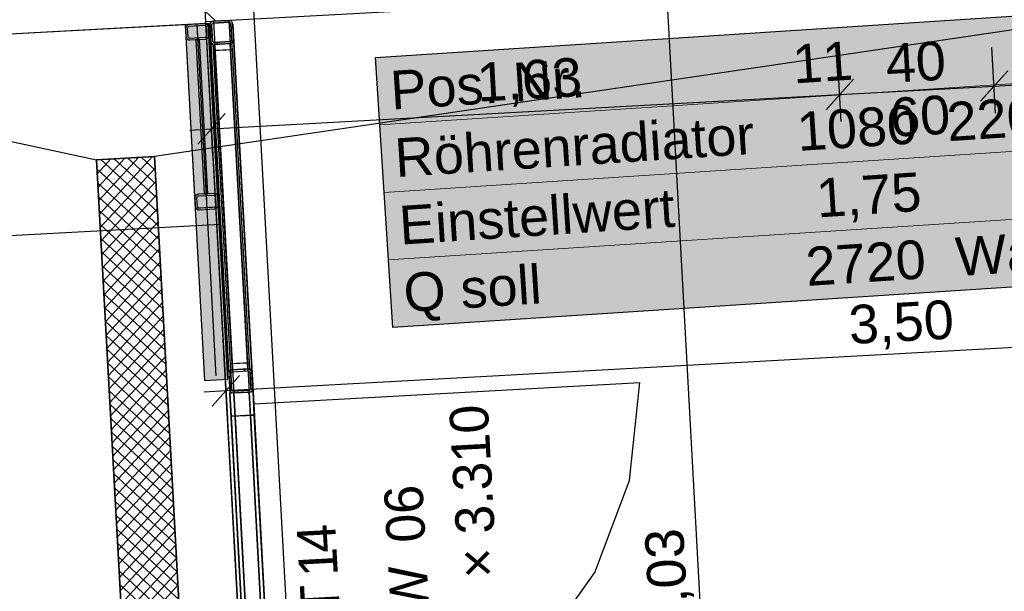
# Model space of a CAD drawing. Extents: x 199 to 1388, y 138 to 979.
# Tile 84 of 155: x 677 to 728, y 490 to 520. Entities that reach past the tile are written whole.
import ezdxf
from ezdxf.lldxf.tags import DXFTag

# ---------------------------------------------------------------- set-up
doc = ezdxf.new("R2010")
doc.units = 0
for name, color, linetype, lineweight, true_color in [('01AFU Allgemein Bemaßung-A07ET47HDI', 7, 'Continuous', 25, 0x848484), ('20 Bodenaufbau - Gefällelinien', 7, 'Continuous', 25, 0x848484), ('20 Dach Stb-Decke-A07ET47IDI', 7, 'Continuous', 25, 0x848484), ('20 Gitter Laufgänge-A07ET47XDI', 7, 'Continuous', 25, 0x848484), ('20 Gitterwände - Beschriftung-A07ET47UDI', 7, 'Continuous', 25, 0x848484), ('20 Gitterwände-A07ET47DDI', 7, 'Continuous', 25, 0x848484), ('20 Innenwände-A07ET47KDI', 7, 'Continuous', 25, 0x848484), ('20 Platzbedarf Schieber', 7, 'Continuous', 25, 0x848484), ('20 Schieber', 7, 'Continuous', 25, 0x848484), ('20 Türen Gitterwände - NR', 7, 'Continuous', 25, 0x848484), ('70 Bodenabläufe+Rinnen', 7, 'Continuous', 25, 0x848484), ('A-0', 7, 'Continuous', 25, 0x848484), ('H_Heizkoerperbeschriftung', 9, 'Continuous', 25, 0x808080), ('UPO_Loop2', 140, 'Continuous', 30, 0x00bfff)]:
    doc.layers.add(name, color=color, linetype=linetype, lineweight=lineweight, true_color=true_color)
doc.layers.add('02 Raster Gebäude-A07ET47NDI', color=7, linetype='Continuous', lineweight=25)
doc.styles.get("Standard").update_dxf_attribs({"font": 'arial.ttf'})
tags = doc.linetypes.add('Raster-A07ET47ODI', pattern=[0.2, 0.1, -0.05, 0, -0.05]).pattern_tags.tags
tags[10:11] = [DXFTag(74, 4), DXFTag(75, 0), DXFTag(340, '0'), DXFTag(46, 1.0), DXFTag(50, 0.0), DXFTag(44, 0.0), DXFTag(45, 0.0)]
tags[8:9] = [DXFTag(74, 4), DXFTag(75, 0), DXFTag(340, '0'), DXFTag(46, 1.0), DXFTag(50, 0.0), DXFTag(44, 0.0), DXFTag(45, 0.0)]
tags[6:7] = [DXFTag(74, 4), DXFTag(75, 0), DXFTag(340, '0'), DXFTag(46, 1.0), DXFTag(50, 0.0), DXFTag(44, 0.0), DXFTag(45, 0.0)]
tags[4:5] = [DXFTag(74, 4), DXFTag(75, 0), DXFTag(340, '0'), DXFTag(46, 1.0), DXFTag(50, 0.0), DXFTag(44, 0.0), DXFTag(45, 0.0)]
tags = doc.linetypes.add('Strichlinie', pattern=[0.75, 0.5, -0.25]).pattern_tags.tags
tags[6:7] = [DXFTag(74, 4), DXFTag(75, 0), DXFTag(340, '0'), DXFTag(46, 1.0), DXFTag(50, 0.0), DXFTag(44, 0.0), DXFTag(45, 0.0)]
tags[4:5] = [DXFTag(74, 4), DXFTag(75, 0), DXFTag(340, '0'), DXFTag(46, 1.0), DXFTag(50, 0.0), DXFTag(44, 0.0), DXFTag(45, 0.0)]
tags = doc.linetypes.add('Strichlinie eng-A07ET47GDI', pattern=[0.115, 0.075, -0.04]).pattern_tags.tags
tags[6:7] = [DXFTag(74, 4), DXFTag(75, 0), DXFTag(340, '0'), DXFTag(46, 1.0), DXFTag(50, 0.0), DXFTag(44, 0.0), DXFTag(45, 0.0)]
tags[4:5] = [DXFTag(74, 4), DXFTag(75, 0), DXFTag(340, '0'), DXFTag(46, 1.0), DXFTag(50, 0.0), DXFTag(44, 0.0), DXFTag(45, 0.0)]
tags = doc.linetypes.add('Strichpunktx2', pattern=[2, 1, -0.5, 0, -0.5]).pattern_tags.tags
tags[10:11] = [DXFTag(74, 4), DXFTag(75, 0), DXFTag(340, '0'), DXFTag(46, 1.0), DXFTag(50, 0.0), DXFTag(44, 0.0), DXFTag(45, 0.0)]
tags[8:9] = [DXFTag(74, 4), DXFTag(75, 0), DXFTag(340, '0'), DXFTag(46, 1.0), DXFTag(50, 0.0), DXFTag(44, 0.0), DXFTag(45, 0.0)]
tags[6:7] = [DXFTag(74, 4), DXFTag(75, 0), DXFTag(340, '0'), DXFTag(46, 1.0), DXFTag(50, 0.0), DXFTag(44, 0.0), DXFTag(45, 0.0)]
tags[4:5] = [DXFTag(74, 4), DXFTag(75, 0), DXFTag(340, '0'), DXFTag(46, 1.0), DXFTag(50, 0.0), DXFTag(44, 0.0), DXFTag(45, 0.0)]
tags = doc.linetypes.add('Öffnungslinie Tür Fenster-A07ET47JDI', pattern=[0.115, 0.075, -0.04]).pattern_tags.tags
tags[6:7] = [DXFTag(74, 4), DXFTag(75, 0), DXFTag(340, '0'), DXFTag(46, 1.0), DXFTag(50, 0.0), DXFTag(44, 0.0), DXFTag(45, 0.0)]
tags[4:5] = [DXFTag(74, 4), DXFTag(75, 0), DXFTag(340, '0'), DXFTag(46, 1.0), DXFTag(50, 0.0), DXFTag(44, 0.0), DXFTag(45, 0.0)]

# ---------------------------------------------------------------- blocks, each defined once
blk = doc.blocks.new('Referenz-A07ET47ZDI', base_point=(226.995, 158.1))
at = {"layer": '01AFU Allgemein Bemaßung-A07ET47HDI'}
for p, q in [((710.29, 521.079), (713.601, 460.569)), ((727.311, 515.037), (727.125, 518.438)), ((719.323, 514.6), (719.137, 518.001)), ((727.234, 516.441), (756.631, 518.05)), ((719.954, 516.794), (718.538, 515.214)), ((727.942, 517.231), (726.526, 515.651)), ((686.811, 512.82), (686.625, 516.221)), ((719.246, 516.004), (727.234, 516.441)), ((686.734, 514.224), (719.246, 516.004)), ((687.442, 515.014), (686.026, 513.434)), ((685.611, 514.163), (686.734, 514.224)), ((757.374, 504.497), (687.477, 500.668)), ((687.368, 502.666), (687.554, 499.264)), ((688.185, 501.458), (686.769, 499.879)), ((687.477, 500.668), (686.354, 500.607))]:
    blk.add_line(p, q, dxfattribs=at)
at = {"layer": '02 Raster Gebäude-A07ET47NDI', "linetype": 'Raster-A07ET47ODI', "ltscale": 56.250004}
blk.add_line((665.259, 952.393), (702.269, 276.272), dxfattribs=at)
at = {"layer": '20 Bodenaufbau - Gefällelinien', "linetype": 'Öffnungslinie Tür Fenster-A07ET47JDI', "ltscale": 56.250004}
for p, q in [((756.335, 523.5), (683.783, 512.791)), ((646.363, 519.981), (680.787, 512.627))]:
    blk.add_line(p, q, dxfattribs=at)
at = {"layer": '20 Bodenaufbau - Gefällelinien'}
for p, q in [((680.787, 512.627), (683.783, 512.791)), ((683.783, 512.791), (686.516, 462.866)), ((683.52, 462.702), (680.787, 512.627))]:
    blk.add_line(p, q, dxfattribs=at)
at = {"layer": '20 Dach Stb-Decke-A07ET47IDI', "linetype": 'Öffnungslinie Tür Fenster-A07ET47JDI', "ltscale": 56.250004}
for p, q in [((686.443, 519.672), (646.503, 517.486)), ((693.221, 395.858), (686.443, 519.672))]:
    blk.add_line(p, q, dxfattribs=at)
at = {"layer": '20 Gitter Laufgänge-A07ET47XDI', "linetype": 'Strichlinie', "ltscale": 56.250004}
for p, q in [((686.64, 519.683), (646.451, 517.483)), ((687.209, 509.298), (686.64, 519.683)), ((647.019, 507.099), (687.209, 509.298))]:
    blk.add_line(p, q, dxfattribs=at)
at = {"layer": '20 Gitterwände-A07ET47DDI', "linetype": 'Strichlinie eng-A07ET47GDI', "ltscale": 56.250004}
for p, q in [((686.83, 519.794), (686.732, 519.762)), ((687.629, 519.838), (686.83, 519.794)), ((686.83, 519.794), (687.885, 500.56)), ((687.629, 519.838), (688.684, 500.604)), ((687.73, 519.816), (687.629, 519.838)), ((687.807, 519.747), (687.73, 519.816)), ((686.662, 519.684), (686.641, 519.583)), ((686.641, 519.583), (687.685, 500.549)), ((686.732, 519.762), (686.662, 519.684)), ((687.839, 519.649), (687.807, 519.747)), ((687.839, 519.649), (688.883, 500.614)), ((687.685, 500.549), (688.89, 478.582)), ((687.885, 500.56), (689.089, 478.593)), ((688.684, 500.604), (689.888, 478.637)), ((688.883, 500.614), (690.088, 478.647))]:
    blk.add_line(p, q, dxfattribs=at)
at = {"layer": '20 Gitterwände-A07ET47DDI'}
for p, q in [((686.732, 519.762), (686.83, 519.794)), ((686.83, 519.794), (687.629, 519.838)), ((687.629, 519.838), (687.73, 519.816)), ((687.73, 519.816), (687.807, 519.747)), ((686.662, 519.684), (686.641, 519.583)), ((686.641, 519.583), (686.685, 518.784)), ((686.662, 519.684), (686.732, 519.762)), ((686.752, 519.639), (686.741, 519.589)), ((686.741, 519.589), (686.785, 518.79)), ((686.752, 519.639), (686.786, 519.678)), ((686.786, 519.678), (686.835, 519.694)), ((686.835, 519.694), (687.634, 519.738)), ((687.634, 519.737), (686.835, 519.694)), ((686.835, 519.694), (686.835, 519.694)), ((686.835, 519.694), (686.835, 519.694)), ((687.634, 519.737), (687.634, 519.738)), ((687.635, 519.738), (687.634, 519.737)), ((687.634, 519.738), (687.685, 519.727)), ((687.685, 519.727), (687.723, 519.693)), ((687.74, 519.643), (687.723, 519.693)), ((687.783, 518.845), (687.74, 519.643)), ((687.847, 519.519), (687.752, 519.417)), ((687.839, 519.649), (687.807, 519.747)), ((687.883, 518.85), (687.839, 519.649)), ((686.685, 518.784), (686.717, 518.686)), ((686.785, 518.79), (686.801, 518.741)), ((687.875, 518.813), (687.724, 518.649)), ((687.738, 518.755), (687.773, 518.794)), ((687.773, 518.794), (687.783, 518.845)), ((687.862, 518.749), (687.883, 518.85)), ((686.723, 518.586), (686.696, 518.585)), ((687.619, 501.747), (686.696, 518.585)), ((686.717, 518.686), (686.794, 518.617)), ((686.796, 518.59), (686.723, 518.586)), ((686.794, 518.617), (686.896, 518.596)), ((687.794, 518.645), (686.796, 518.59)), ((686.896, 518.596), (686.796, 518.59)), ((686.796, 518.59), (686.813, 518.271)), ((686.801, 518.741), (686.84, 518.706)), ((686.813, 518.271), (687.812, 518.325)), ((686.913, 518.276), (686.813, 518.271)), ((686.813, 518.271), (687.702, 502.072)), ((686.84, 518.706), (686.89, 518.695)), ((686.89, 518.695), (687.689, 518.739)), ((686.896, 518.596), (687.694, 518.639)), ((687.819, 501.758), (686.896, 518.596)), ((687.712, 518.32), (686.913, 518.276)), ((687.802, 502.077), (686.913, 518.276)), ((686.913, 518.276), (687.802, 502.077)), ((687.097, 518.707), (687, 518.601)), ((687.689, 518.739), (687.738, 518.755)), ((687.694, 518.639), (687.793, 518.672)), ((687.794, 518.645), (687.694, 518.639)), ((688.618, 501.802), (687.694, 518.639)), ((687.812, 518.325), (687.712, 518.32)), ((687.712, 518.32), (688.6, 502.121)), ((688.6, 502.121), (687.712, 518.32)), ((687.793, 518.672), (687.862, 518.749)), ((687.867, 518.649), (687.794, 518.645)), ((687.812, 518.325), (687.794, 518.645)), ((688.7, 502.127), (687.812, 518.325)), ((687.894, 518.65), (687.867, 518.649)), ((688.818, 501.813), (687.894, 518.65)), ((688.7, 502.127), (687.702, 502.072)), ((687.702, 502.072), (687.802, 502.077)), ((687.702, 502.072), (687.719, 501.752)), ((687.802, 502.077), (688.6, 502.121)), ((688.6, 502.121), (688.7, 502.127)), ((688.718, 501.807), (688.7, 502.127)), ((687.619, 501.747), (687.646, 501.748)), ((687.652, 501.649), (687.63, 501.547)), ((687.63, 501.547), (687.674, 500.748)), ((687.78, 501.745), (687.64, 501.593)), ((687.646, 501.748), (687.719, 501.752)), ((687.652, 501.649), (687.721, 501.726)), ((687.719, 501.752), (688.718, 501.807)), ((687.719, 501.752), (687.819, 501.758)), ((687.721, 501.726), (687.819, 501.758)), ((687.741, 501.603), (687.73, 501.553)), ((687.73, 501.553), (687.774, 500.754)), ((687.741, 501.603), (687.775, 501.642)), ((687.775, 501.642), (687.825, 501.658)), ((687.819, 501.758), (688.618, 501.802)), ((687.825, 501.658), (688.623, 501.702)), ((688.507, 501.796), (688.409, 501.69)), ((688.618, 501.802), (688.718, 501.807)), ((688.618, 501.802), (688.719, 501.78)), ((688.623, 501.702), (688.674, 501.691)), ((688.674, 501.691), (688.713, 501.657)), ((688.729, 501.607), (688.713, 501.657)), ((688.718, 501.807), (688.791, 501.811)), ((688.719, 501.78), (688.796, 501.711)), ((688.772, 500.809), (688.729, 501.607)), ((688.791, 501.811), (688.818, 501.813)), ((688.829, 501.613), (688.796, 501.711)), ((688.872, 500.814), (688.829, 501.613)), ((687.761, 500.987), (687.667, 500.885)), ((687.674, 500.748), (687.706, 500.65)), ((688.883, 500.614), (687.685, 500.549)), ((687.712, 500.55), (687.685, 500.549)), ((688.824, 479.78), (687.685, 500.549)), ((687.685, 500.549), (687.751, 499.351)), ((687.706, 500.65), (687.783, 500.581)), ((687.785, 500.554), (687.712, 500.55)), ((687.774, 500.754), (687.79, 500.705)), ((687.783, 500.581), (687.885, 500.56)), ((687.885, 500.56), (687.785, 500.554)), ((687.79, 500.705), (687.829, 500.67)), ((687.829, 500.67), (687.879, 500.66)), ((687.879, 500.66), (688.678, 500.703)), ((687.885, 500.56), (688.684, 500.604)), ((689.024, 479.791), (687.885, 500.56)), ((688.678, 500.703), (688.727, 500.719)), ((688.684, 500.604), (688.782, 500.636)), ((688.783, 500.609), (688.684, 500.604)), ((689.823, 479.835), (688.684, 500.604)), ((688.727, 500.719), (688.762, 500.758)), ((688.762, 500.758), (688.772, 500.809)), ((688.782, 500.636), (688.851, 500.713)), ((688.857, 500.613), (688.783, 500.609)), ((688.851, 500.713), (688.872, 500.814)), ((688.883, 500.614), (688.857, 500.613)), ((690.022, 479.846), (688.883, 500.614)), ((688.949, 499.416), (688.883, 500.614)), ((687.751, 499.351), (688.949, 499.416)), ((688.749, 499.405), (687.95, 499.362)), ((688.949, 499.416), (688.749, 499.405)), ((688.749, 499.405), (689.757, 481.033)), ((689.757, 481.033), (688.749, 499.405)), ((689.957, 481.044), (688.949, 499.416)), ((687.95, 499.362), (687.751, 499.351)), ((687.751, 499.351), (688.758, 480.978)), ((688.958, 480.989), (687.95, 499.362)), ((687.95, 499.362), (688.958, 480.989))]:
    blk.add_line(p, q, dxfattribs=at)
at = {"layer": '20 Gitterwände-A07ET47DDI', "linetype": 'Strichlinie', "ltscale": 56.250004}
for p, q in [((688.934, 500.005), (708.904, 501.098)), ((708.373, 496.031), (708.904, 501.098)), ((706.571, 491.265), (708.373, 496.031)), ((703.618, 487.113), (706.571, 491.265))]:
    blk.add_line(p, q, dxfattribs=at)
at = {"layer": '20 Innenwände-A07ET47KDI'}
for p, q in [((686.157, 524.764), (686.431, 519.772)), ((686.431, 519.772), (718.942, 521.552)), ((686.956, 519.801), (686.401, 520.312))]:
    blk.add_line(p, q, dxfattribs=at)
at = {"layer": '20 Innenwände-A07ET47KDI', "linetype": 'Öffnungslinie Tür Fenster-A07ET47JDI', "ltscale": 56.250004}
blk.add_line((686.163, 524.665), (696.662, 333.045), dxfattribs=at)
at = {"layer": '20 Platzbedarf Schieber', "linetype": 'Strichlinie eng-A07ET47GDI', "ltscale": 56.250004}
for p, q in [((686.569, 519.679), (685.371, 519.613)), ((685.371, 519.613), (686.378, 501.205)), ((687.577, 501.27), (686.569, 519.679)), ((686.378, 501.205), (687.577, 501.27))]:
    blk.add_line(p, q, dxfattribs=at)
at = {"layer": '20 Platzbedarf Schieber'}
for points in [[(686.378, 519.613), (685.371, 519.613), (686.378, 519.669)], [(686.378, 501.205), (686.378, 519.613), (685.371, 519.613)], [(686.569, 519.669), (686.378, 519.669), (686.569, 519.679)], [(686.569, 501.215), (686.378, 501.215), (686.378, 519.669)], [(686.569, 501.215), (686.569, 519.669), (686.378, 519.669)], [(687.577, 501.27), (686.569, 501.27), (686.569, 519.679)], [(686.378, 501.205), (686.569, 501.215), (686.378, 501.215)], [(686.569, 501.215), (687.577, 501.27), (686.569, 501.27)]]:
    blk.add_solid(points, dxfattribs=at)
at = {"layer": '20 Schieber'}
for p, q in [((686.569, 519.679), (685.371, 519.613)), ((685.371, 519.613), (685.89, 510.127)), ((685.386, 519.466), (685.382, 519.44)), ((685.382, 519.44), (685.382, 519.414)), ((685.382, 519.414), (685.404, 519.014)), ((685.393, 519.491), (685.386, 519.466)), ((685.403, 519.515), (685.393, 519.491)), ((685.416, 519.538), (685.403, 519.515)), ((685.432, 519.558), (685.416, 519.538)), ((685.451, 519.576), (685.432, 519.558)), ((685.472, 519.592), (685.451, 519.576)), ((685.495, 519.605), (685.472, 519.592)), ((685.483, 519.445), (685.482, 519.432)), ((685.482, 519.432), (685.482, 519.419)), ((685.482, 519.419), (685.503, 519.02)), ((685.487, 519.458), (685.483, 519.445)), ((685.492, 519.47), (685.487, 519.458)), ((685.499, 519.481), (685.492, 519.47)), ((685.519, 519.615), (685.495, 519.605)), ((685.507, 519.491), (685.499, 519.481)), ((685.516, 519.501), (685.507, 519.491)), ((685.527, 519.508), (685.516, 519.501)), ((685.544, 519.621), (685.519, 519.615)), ((685.538, 519.515), (685.527, 519.508)), ((685.55, 519.52), (685.538, 519.515)), ((685.57, 519.624), (685.544, 519.621)), ((685.563, 519.523), (685.55, 519.52)), ((685.576, 519.525), (685.563, 519.523)), ((686.369, 519.668), (685.57, 519.624)), ((686.375, 519.568), (685.576, 519.525)), ((686.395, 519.668), (686.369, 519.668)), ((686.388, 519.568), (686.375, 519.568)), ((686.401, 519.566), (686.388, 519.568)), ((686.421, 519.664), (686.395, 519.668)), ((686.413, 519.563), (686.401, 519.566)), ((686.425, 519.558), (686.413, 519.563)), ((686.446, 519.657), (686.421, 519.664)), ((686.437, 519.551), (686.425, 519.558)), ((686.447, 519.543), (686.437, 519.551)), ((686.471, 519.647), (686.446, 519.657)), ((686.456, 519.534), (686.447, 519.543)), ((686.464, 519.523), (686.456, 519.534)), ((686.47, 519.512), (686.464, 519.523)), ((686.475, 519.5), (686.47, 519.512)), ((686.493, 519.633), (686.471, 519.647)), ((686.478, 519.487), (686.475, 519.5)), ((686.48, 519.474), (686.478, 519.487)), ((686.502, 519.074), (686.48, 519.474)), ((686.514, 519.617), (686.493, 519.633)), ((686.532, 519.599), (686.514, 519.617)), ((686.548, 519.578), (686.532, 519.599)), ((686.56, 519.555), (686.548, 519.578)), ((686.57, 519.531), (686.56, 519.555)), ((686.569, 519.679), (687.088, 510.193)), ((686.577, 519.505), (686.57, 519.531)), ((686.58, 519.479), (686.577, 519.505)), ((686.602, 519.08), (686.58, 519.479)), ((685.404, 519.014), (685.407, 518.988)), ((685.407, 518.988), (685.413, 518.963)), ((685.413, 518.963), (685.423, 518.939)), ((685.423, 518.939), (685.436, 518.916)), ((685.436, 518.916), (685.451, 518.895)), ((685.451, 518.895), (685.47, 518.876)), ((685.47, 518.876), (685.49, 518.86)), ((685.49, 518.86), (685.513, 518.847)), ((685.503, 519.02), (685.505, 519.007)), ((685.505, 519.007), (685.508, 518.994)), ((685.508, 518.994), (685.513, 518.982)), ((685.513, 518.982), (685.519, 518.971)), ((685.513, 518.847), (685.537, 518.837)), ((685.519, 518.971), (685.527, 518.96)), ((685.527, 518.96), (685.536, 518.951)), ((685.536, 518.951), (685.547, 518.943)), ((685.537, 518.837), (685.562, 518.83)), ((685.547, 518.943), (685.558, 518.936)), ((685.558, 518.936), (685.57, 518.931)), ((685.562, 518.83), (685.588, 518.826)), ((685.57, 518.931), (685.583, 518.927)), ((685.583, 518.927), (685.596, 518.926)), ((685.588, 518.826), (685.614, 518.826)), ((685.596, 518.926), (685.609, 518.925)), ((685.609, 518.925), (686.407, 518.969)), ((685.614, 518.826), (686.413, 518.869)), ((686.407, 518.969), (686.42, 518.971)), ((686.413, 518.869), (686.439, 518.872)), ((686.42, 518.971), (686.433, 518.974)), ((686.433, 518.974), (686.445, 518.979)), ((686.439, 518.872), (686.464, 518.879)), ((686.445, 518.979), (686.457, 518.985)), ((686.457, 518.985), (686.467, 518.993)), ((686.464, 518.879), (686.489, 518.889)), ((686.467, 518.993), (686.476, 519.002)), ((686.476, 519.002), (686.485, 519.013)), ((686.485, 519.013), (686.491, 519.024)), ((686.489, 518.889), (686.511, 518.902)), ((686.491, 519.024), (686.496, 519.036)), ((686.496, 519.036), (686.5, 519.048)), ((686.5, 519.048), (686.502, 519.061)), ((686.502, 519.061), (686.502, 519.074)), ((686.511, 518.902), (686.532, 518.917)), ((686.532, 518.917), (686.551, 518.936)), ((686.551, 518.936), (686.567, 518.956)), ((686.567, 518.956), (686.58, 518.979)), ((686.58, 518.979), (686.591, 519.003)), ((686.591, 519.003), (686.598, 519.028)), ((686.598, 519.028), (686.601, 519.054)), ((686.601, 519.054), (686.602, 519.08)), ((685.867, 510.679), (685.863, 510.653)), ((685.863, 510.653), (685.863, 510.627)), ((685.863, 510.627), (685.884, 510.228)), ((685.874, 510.704), (685.867, 510.679)), ((685.884, 510.728), (685.874, 510.704)), ((685.897, 510.751), (685.884, 510.728)), ((685.913, 510.771), (685.897, 510.751)), ((685.932, 510.79), (685.913, 510.771)), ((685.953, 510.805), (685.932, 510.79)), ((685.976, 510.818), (685.953, 510.805)), ((685.963, 510.645), (685.962, 510.632)), ((685.962, 510.632), (685.984, 510.233)), ((685.964, 510.658), (685.963, 510.645)), ((685.968, 510.671), (685.964, 510.658)), ((685.973, 510.683), (685.968, 510.671)), ((685.98, 510.694), (685.973, 510.683)), ((686, 510.828), (685.976, 510.818)), ((685.988, 510.705), (685.98, 510.694)), ((685.997, 510.714), (685.988, 510.705)), ((686.008, 510.722), (685.997, 510.714)), ((686.025, 510.834), (686, 510.828)), ((686.019, 510.728), (686.008, 510.722)), ((686.031, 510.733), (686.019, 510.728)), ((686.051, 510.838), (686.025, 510.834)), ((686.044, 510.736), (686.031, 510.733)), ((686.057, 510.738), (686.044, 510.736)), ((686.85, 510.881), (686.051, 510.838)), ((686.856, 510.781), (686.057, 510.738)), ((686.876, 510.881), (686.85, 510.881)), ((686.869, 510.781), (686.856, 510.781)), ((686.882, 510.779), (686.869, 510.781)), ((686.902, 510.877), (686.876, 510.881)), ((686.894, 510.776), (686.882, 510.779)), ((686.906, 510.771), (686.894, 510.776)), ((686.927, 510.87), (686.902, 510.877)), ((686.918, 510.764), (686.906, 510.771)), ((686.928, 510.756), (686.918, 510.764)), ((686.952, 510.86), (686.927, 510.87)), ((686.937, 510.747), (686.928, 510.756)), ((686.945, 510.736), (686.937, 510.747)), ((686.951, 510.725), (686.945, 510.736)), ((686.956, 510.713), (686.951, 510.725)), ((686.974, 510.847), (686.952, 510.86)), ((686.959, 510.7), (686.956, 510.713)), ((686.961, 510.687), (686.959, 510.7)), ((686.983, 510.288), (686.961, 510.687)), ((686.995, 510.831), (686.974, 510.847)), ((687.013, 510.812), (686.995, 510.831)), ((687.029, 510.791), (687.013, 510.812)), ((687.041, 510.768), (687.029, 510.791)), ((687.051, 510.744), (687.041, 510.768)), ((687.058, 510.718), (687.051, 510.744)), ((687.061, 510.692), (687.058, 510.718)), ((687.083, 510.293), (687.061, 510.692)), ((685.884, 510.228), (685.888, 510.202)), ((685.888, 510.202), (685.894, 510.176)), ((685.89, 510.127), (687.088, 510.193)), ((685.894, 510.176), (685.904, 510.152)), ((685.904, 510.152), (685.917, 510.129)), ((685.917, 510.129), (685.932, 510.108)), ((685.932, 510.108), (685.951, 510.089)), ((685.984, 510.233), (685.986, 510.22)), ((685.986, 510.22), (685.989, 510.207)), ((685.989, 510.207), (685.994, 510.195)), ((685.994, 510.195), (686, 510.184)), ((686, 510.184), (686.008, 510.173)), ((686.008, 510.173), (686.017, 510.164)), ((686.017, 510.164), (686.028, 510.156)), ((686.028, 510.156), (686.039, 510.149)), ((686.039, 510.149), (686.051, 510.144)), ((686.051, 510.144), (686.064, 510.141)), ((686.064, 510.141), (686.077, 510.139)), ((686.077, 510.139), (686.09, 510.139)), ((686.09, 510.139), (686.888, 510.182)), ((686.888, 510.182), (686.901, 510.184)), ((686.901, 510.184), (686.914, 510.187)), ((686.914, 510.187), (686.926, 510.192)), ((686.926, 510.192), (686.938, 510.198)), ((686.938, 510.198), (686.948, 510.206)), ((686.948, 510.206), (686.957, 510.215)), ((686.957, 510.215), (686.966, 510.226)), ((686.966, 510.226), (686.972, 510.237)), ((686.97, 510.102), (686.992, 510.115)), ((686.972, 510.237), (686.977, 510.249)), ((686.977, 510.249), (686.981, 510.262)), ((686.981, 510.262), (686.983, 510.275)), ((686.983, 510.275), (686.983, 510.288)), ((686.992, 510.115), (687.013, 510.13)), ((687.013, 510.13), (687.032, 510.149)), ((687.032, 510.149), (687.048, 510.169)), ((687.048, 510.169), (687.061, 510.192)), ((687.061, 510.192), (687.072, 510.216)), ((687.072, 510.216), (687.079, 510.241)), ((687.079, 510.241), (687.082, 510.267)), ((687.082, 510.267), (687.083, 510.293)), ((685.951, 510.089), (685.971, 510.073)), ((685.971, 510.073), (685.994, 510.06)), ((685.994, 510.06), (686.018, 510.05)), ((686.018, 510.05), (686.043, 510.043)), ((686.043, 510.043), (686.069, 510.039)), ((686.069, 510.039), (686.095, 510.039)), ((686.095, 510.039), (686.894, 510.082)), ((686.894, 510.082), (686.92, 510.086)), ((686.92, 510.086), (686.945, 510.092)), ((686.945, 510.092), (686.97, 510.102))]:
    blk.add_line(p, q, dxfattribs=at)
at = {"layer": '20 Schieber', "linetype": 'ByBlock', "ltscale": 56.250004}
for p, q in [((685.382, 519.414), (685.382, 519.414)), ((685.482, 519.419), (685.482, 519.419)), ((685.863, 510.627), (685.863, 510.627)), ((685.962, 510.632), (685.962, 510.632))]:
    blk.add_line(p, q, dxfattribs=at)
at = {"layer": '20 Schieber', "linetype": 'Strichpunktx2', "ltscale": 56.250004}
for p, q in [((685.97, 519.646), (686.966, 501.445)), ((685.992, 519.247), (686.467, 510.56))]:
    blk.add_line(p, q, dxfattribs=at)
at = {"layer": '20 Schieber', "linetype": 'Strichlinie eng-A07ET47GDI', "ltscale": 56.250004}
for p, q in [((686.113, 518.853), (685.914, 518.842)), ((685.914, 518.842), (686.351, 510.854)), ((686.551, 510.865), (686.113, 518.853)), ((686.351, 510.854), (686.551, 510.865))]:
    blk.add_line(p, q, dxfattribs=at)
at = {"layer": '70 Bodenabläufe+Rinnen'}
for p, q in [((680.787, 512.627), (683.783, 512.791)), ((681.529, 512.668), (680.827, 511.906)), ((682.245, 512.707), (680.865, 511.21)), ((682.962, 512.746), (680.903, 510.514)), ((683.678, 512.786), (680.941, 509.818)), ((683.9, 510.648), (681.699, 512.677)), ((683.861, 511.364), (682.396, 512.715)), ((683.822, 512.081), (683.092, 512.754)), ((683.783, 512.791), (686.516, 462.866)), ((683.52, 462.702), (680.787, 512.627)), ((680.813, 512.629), (680.789, 512.603)), ((683.815, 512.197), (680.979, 509.121)), ((683.939, 509.932), (681.003, 512.639)), ((683.978, 509.216), (680.814, 512.133)), ((684.018, 508.499), (680.853, 511.417)), ((683.853, 511.501), (681.017, 508.425)), ((684.057, 507.783), (680.893, 510.701)), ((683.891, 510.805), (681.055, 507.729)), ((683.93, 510.108), (681.093, 507.033)), ((684.096, 507.067), (680.932, 509.984)), ((684.135, 506.35), (680.971, 509.268)), ((683.968, 509.412), (681.132, 506.336)), ((684.006, 508.716), (681.17, 505.64)), ((684.175, 505.634), (681.01, 508.552)), ((684.214, 504.918), (681.05, 507.836)), ((684.044, 508.02), (681.208, 504.944)), ((684.253, 504.202), (681.089, 507.119)), ((684.082, 507.323), (681.246, 504.247)), ((684.12, 506.627), (681.284, 503.551)), ((684.292, 503.485), (681.128, 506.403)), ((684.331, 502.769), (681.167, 505.687)), ((684.158, 505.931), (681.322, 502.855)), ((684.196, 505.234), (681.36, 502.159)), ((684.371, 502.053), (681.206, 504.971)), ((684.234, 504.538), (681.398, 501.462)), ((684.41, 501.337), (681.246, 504.254)), ((684.449, 500.62), (681.285, 503.538)), ((684.273, 503.842), (681.436, 500.766)), ((684.311, 503.146), (681.475, 500.07)), ((684.488, 499.904), (681.324, 502.822)), ((684.527, 499.188), (681.363, 502.105)), ((684.349, 502.449), (681.513, 499.374)), ((684.387, 501.753), (681.551, 498.677)), ((684.567, 498.471), (681.402, 501.389)), ((684.425, 501.057), (681.589, 497.981)), ((684.606, 497.755), (681.442, 500.673)), ((684.645, 497.039), (681.481, 499.957)), ((684.463, 500.361), (681.627, 497.285)), ((684.501, 499.664), (681.665, 496.589)), ((684.684, 496.323), (681.52, 499.24)), ((684.539, 498.968), (681.703, 495.892)), ((684.723, 495.606), (681.559, 498.524)), ((684.578, 498.272), (681.741, 495.196)), ((684.763, 494.89), (681.598, 497.808)), ((684.616, 497.576), (681.779, 494.5)), ((684.802, 494.174), (681.638, 497.092)), ((684.654, 496.879), (681.818, 493.804)), ((684.841, 493.458), (681.677, 496.375)), ((684.692, 496.183), (681.856, 493.107)), ((684.88, 492.741), (681.716, 495.659)), ((684.73, 495.487), (681.894, 492.411)), ((684.919, 492.025), (681.755, 494.943)), ((684.768, 494.791), (681.932, 491.715)), ((684.959, 491.309), (681.794, 494.226)), ((684.806, 494.094), (681.97, 491.019)), ((684.998, 490.592), (681.834, 493.51)), ((684.844, 493.398), (682.008, 490.322)), ((685.037, 489.876), (681.873, 492.794)), ((684.882, 492.702), (682.046, 489.626)), ((685.076, 489.16), (681.912, 492.078)), ((684.921, 492.006), (682.084, 488.93)), ((685.116, 488.444), (681.951, 491.361)), ((684.959, 491.309), (682.123, 488.234)), ((685.155, 487.727), (681.991, 490.645)), ((684.997, 490.613), (682.161, 487.537))]:
    blk.add_line(p, q, dxfattribs=at)
at = {"layer": 'A-0', "linetype": 'Continuous', "ltscale": 312.5}
for p, q in [((686.157, 524.764), (686.431, 519.772)), ((686.431, 519.772), (718.942, 521.552)), ((686.83, 519.794), (686.732, 519.762)), ((687.629, 519.838), (686.83, 519.794)), ((687.73, 519.816), (687.629, 519.838)), ((687.807, 519.747), (687.73, 519.816)), ((686.569, 519.679), (685.371, 519.613)), ((685.371, 519.613), (686.378, 501.205)), ((687.577, 501.27), (686.569, 519.679)), ((686.662, 519.684), (686.641, 519.583)), ((686.641, 519.583), (686.685, 518.784)), ((686.732, 519.762), (686.662, 519.684)), ((686.741, 519.589), (686.752, 519.639)), ((686.785, 518.79), (686.741, 519.589)), ((686.752, 519.639), (686.786, 519.678)), ((686.786, 519.678), (686.835, 519.694)), ((686.835, 519.694), (687.634, 519.738)), ((687.634, 519.738), (687.685, 519.727)), ((687.685, 519.727), (687.723, 519.693)), ((687.723, 519.693), (687.74, 519.643)), ((687.74, 519.643), (687.783, 518.845)), ((687.839, 519.649), (687.807, 519.747)), ((687.883, 518.85), (687.839, 519.649)), ((686.685, 518.784), (686.717, 518.686)), ((686.801, 518.741), (686.785, 518.79)), ((687.773, 518.794), (687.738, 518.755)), ((687.783, 518.845), (687.773, 518.794)), ((687.862, 518.749), (687.883, 518.85)), ((686.717, 518.686), (686.794, 518.617)), ((686.794, 518.617), (686.896, 518.596)), ((686.84, 518.706), (686.801, 518.741)), ((686.89, 518.695), (686.84, 518.706)), ((687.689, 518.739), (686.89, 518.695)), ((686.896, 518.596), (687.694, 518.639)), ((687.738, 518.755), (687.689, 518.739)), ((687.694, 518.639), (687.793, 518.672)), ((687.793, 518.672), (687.862, 518.749)), ((683.783, 512.791), (680.787, 512.627)), ((686.516, 462.866), (683.783, 512.791)), ((680.787, 512.627), (683.52, 462.702)), ((687.652, 501.649), (687.63, 501.547)), ((687.63, 501.547), (687.674, 500.748)), ((687.721, 501.726), (687.652, 501.649)), ((687.819, 501.758), (687.721, 501.726)), ((687.73, 501.553), (687.741, 501.603)), ((687.774, 500.754), (687.73, 501.553)), ((687.741, 501.603), (687.775, 501.642)), ((687.775, 501.642), (687.825, 501.658)), ((688.618, 501.802), (687.819, 501.758)), ((687.825, 501.658), (688.623, 501.702)), ((688.719, 501.78), (688.618, 501.802)), ((688.623, 501.702), (688.674, 501.691)), ((688.674, 501.691), (688.713, 501.657)), ((688.713, 501.657), (688.729, 501.607)), ((688.796, 501.711), (688.719, 501.78)), ((688.729, 501.607), (688.772, 500.809)), ((688.829, 501.613), (688.796, 501.711)), ((688.872, 500.814), (688.829, 501.613)), ((686.378, 501.205), (687.577, 501.27)), ((687.674, 500.748), (687.706, 500.65)), ((687.706, 500.65), (687.783, 500.581)), ((687.79, 500.705), (687.774, 500.754)), ((687.783, 500.581), (687.885, 500.56)), ((687.829, 500.67), (687.79, 500.705)), ((687.879, 500.66), (687.829, 500.67)), ((688.678, 500.703), (687.879, 500.66)), ((687.885, 500.56), (688.684, 500.604)), ((688.727, 500.719), (688.678, 500.703)), ((688.684, 500.604), (688.782, 500.636)), ((688.762, 500.758), (688.727, 500.719)), ((688.772, 500.809), (688.762, 500.758)), ((688.782, 500.636), (688.851, 500.713)), ((688.851, 500.713), (688.872, 500.814))]:
    blk.add_line(p, q, dxfattribs=at)
at = {"layer": '01AFU Allgemein Bemaßung-A07ET47HDI', "linetype": 'ByBlock', "ltscale": 40.625, "char_height": 2, "attachment_point": 1}
for s, insert, rotation in [('{\\fArial;40}', (721.575, 518.603), 3.1332), ('{\\fArial;1,63}', (700.415, 517.627), 3.1332), ('{\\fArial;60}', (721.8, 515.809), 3.1332), ('{\\fArial;3,50}', (719.662, 505.085), 3.1351), ('{\\fArial;3,03}', (709.443, 488.061), 93.1325)]:
    blk.add_mtext(s, dxfattribs=dict(at, insert=insert, rotation=rotation))
at = {"layer": '20 Gitterwände - Beschriftung-A07ET47UDI', "char_height": 2, "attachment_point": 1, "rotation": 93.1332}
for s, insert in [('{\\fCentury Gothic;3.310}', (699.396, 493.209)), ('{\\fCentury Gothic;06}', (695.812, 492.765)), ('{\\fCentury Gothic;×}', (699.521, 490.923)), ('{\\fCentury Gothic;GW}', (696.129, 486.971))]:
    blk.add_mtext(s, dxfattribs=dict(at, insert=insert))
at = {"layer": '20 Türen Gitterwände - NR', "char_height": 2, "attachment_point": 1, "rotation": 93.1332}
for s, insert in [('{\\fCentury Gothic;4}', (691.214, 492.229)), ('{\\fCentury Gothic;1}', (691.281, 491.006)), ('{\\fCentury Gothic;IT}', (691.432, 488.245))]:
    blk.add_mtext(s, dxfattribs=dict(at, insert=insert))

msp = doc.modelspace()

# ---------------------------------------------------------------- linework, layer by layer
at = {"layer": 'H_Heizkoerperbeschriftung'}
for p, q in [((695.214, 517.919), (737.345, 520.662)), ((696.123, 503.948), (695.214, 517.919)), ((738.255, 506.692), (696.123, 503.948))]:
    msp.add_line(p, q, dxfattribs=at)
at = {"layer": 'H_Heizkoerperbeschriftung', "lineweight": 18}
for p, q in [((695.441, 514.426), (737.572, 517.17)), ((695.669, 510.934), (737.8, 513.677)), ((695.896, 507.441), (738.027, 510.184))]:
    msp.add_line(p, q, dxfattribs=at)
at = {"layer": 'H_Heizkoerperbeschriftung', "color": 7, "true_color": 0xffffff}
for points in [[(737.524, 517.919), (695.214, 517.919), (737.345, 520.662)], [(695.945, 506.692), (737.524, 517.919), (695.214, 517.919)], [(738.255, 506.692), (695.945, 506.692), (737.524, 517.919)], [(696.123, 503.948), (738.255, 506.692), (695.945, 506.692)]]:
    msp.add_solid(points, dxfattribs=at)

# ---------------------------------------------------------------- block references
at = {"layer": 'UPO_Loop2', "color": 219, "lineweight": 80, "ltscale": 4000.00006, "true_color": 0x642165}
msp.add_blockref('Referenz-A07ET47ZDI', (226.995, 158.1), dxfattribs=at)

# ---------------------------------------------------------------- texts
at = {"layer": 'H_Heizkoerperbeschriftung', "char_height": 2, "attachment_point": 1, "rotation": 3.7256}
for s, insert in [('{\\fArial;11}', (716.742, 518.569)), ('{\\fArial;Pos. Nr.}', (695.928, 517.214)), ('{\\fArial;2200}', (724.724, 515.581)), ('{\\fArial;1080}', (716.97, 515.076)), ('{\\fArial;Röhrenradiator }', (696.155, 513.721)), ('{\\fArial; 1,75}', (717.197, 511.584)), ('{\\fArial;Einstellwert }', (696.383, 510.229)), ('{\\fArial;Watt}', (725.179, 508.596)), ('{\\fArial;2720}', (717.425, 508.091)), ('{\\fArial;Q soll}', (696.61, 506.736))]:
    msp.add_mtext(s, dxfattribs=dict(at, insert=insert))

doc.saveas('drawing.dxf')
